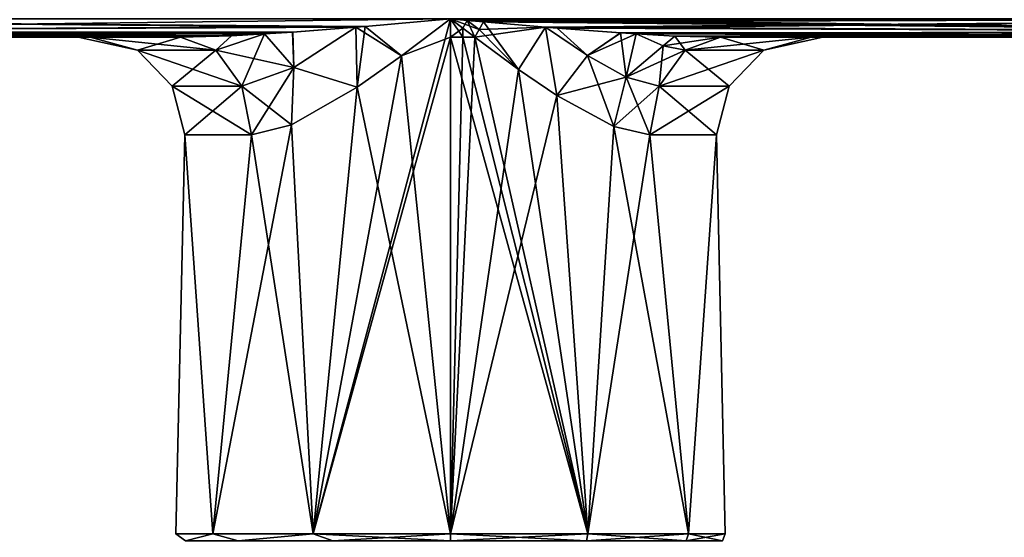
# Model space of a CAD drawing. Header units: metres. Extents: x -106 to 106, y -96 to 74.
# Tile 7 of 13: x -35 to 45, y -55 to -13. Entities that reach past the tile are written whole.
import ezdxf

# ---------------------------------------------------------------- set-up
doc = ezdxf.new("R2010")
doc.units = ezdxf.units.M
doc.layers.add('solid_21522310', color=7, linetype='CONTINUOUS')

msp = doc.modelspace()

# ---------------------------------------------------------------- linework, layer by layer
at = {"layer": 'solid_21522310'}
for points in [[(-6.992283, -13.106965, -22.371712), (-88, -12.5, -22.5), (0, -12.5, -22.5)], [(-7.76671, -13.17155, -22.341276), (-88, -13.56066, -22.060659), (-88, -12.5, -22.5)], [(-6.992283, -13.106965, -22.371712), (-7.76671, -13.17155, -22.341276), (-88, -12.5, -22.5)], [(-88, -13.56066, 22.060659), (-0.000092, -12.5, 22.5), (-44.000042, -12.5, 22.5)], [(-7.001282, -13.107721, 22.371376), (-0.000092, -12.5, 22.5), (-88, -13.56066, 22.060659)], [(-11.25, -54.700001, -19.485571), (0, -12.5, -22.5), (0, -14, -22.5)], [(-11.25, -54.700001, -19.485571), (-4.029196, -15.520307, -22.136295), (0, -12.5, -22.5)], [(-7.001282, -13.107721, 22.371376), (-4.028288, -15.519638, 22.136461), (-0.000092, -12.5, 22.5)], [(-6.992283, -13.106965, -22.371712), (0, -12.5, -22.5), (-4.029196, -15.520307, -22.136295)], [(0, -14, 22.5), (-0.000092, -12.5, 22.5), (-4.028288, -15.519638, 22.136461)], [(1.354612, -12.619288, 22.495249), (43.999958, -12.5, 22.5), (-0.000092, -12.5, 22.5)], [(1.987027, -14, 22.412088), (-0.000092, -12.5, 22.5), (0.997031, -13.253992, 22.4779)], [(0.994485, -14, 22.478012), (0.997031, -13.253992, 22.4779), (-0.000092, -12.5, 22.5)], [(2.338818, -13.365815, 22.4139), (-0.000092, -12.5, 22.5), (1.987027, -14, 22.412088)], [(0, -14, 22.5), (0.994485, -14, 22.478012), (-0.000092, -12.5, 22.5)], [(2.338818, -13.365815, 22.4139), (1.354612, -12.619288, 22.495249), (-0.000092, -12.5, 22.5)], [(88, -13.56066, -22.060659), (0, -12.5, -22.5), (88, -12.5, -22.5)], [(0.996819, -13.253718, -22.477907), (0, -14, -22.5), (0, -12.5, -22.5)], [(1.349297, -12.618837, -22.495285), (0.996819, -13.253718, -22.477907), (0, -12.5, -22.5)], [(1.349297, -12.618837, -22.495285), (0, -12.5, -22.5), (88, -13.56066, -22.060659)], [(1.349297, -12.618837, -22.495285), (1.987027, -14, -22.412088), (0.996819, -13.253718, -22.477907)], [(2.338818, -13.365815, -22.4139), (1.987027, -14, -22.412088), (1.349297, -12.618837, -22.495285)], [(1.349297, -12.618837, -22.495285), (88, -13.56066, -22.060659), (2.693525, -12.736842, -22.481184)], [(2.338818, -13.365815, -22.4139), (1.349297, -12.618837, -22.495285), (2.693525, -12.736842, -22.481184)], [(1.354612, -12.619288, 22.495249), (88, -12.5, 22.5), (43.999958, -12.5, 22.5)], [(1.354612, -12.619288, 22.495249), (2.693525, -12.736842, 22.481184), (88, -12.5, 22.5)], [(2.338818, -13.365815, 22.4139), (2.693525, -12.736842, 22.481184), (1.354612, -12.619288, 22.495249)], [(2.338818, -13.365815, 22.4139), (5.56352, -16.634985, 21.801313), (2.693525, -12.736842, 22.481184)], [(2.338818, -13.365815, -22.4139), (2.693525, -12.736842, -22.481184), (7.776682, -13.172498, -22.340801)], [(7.776283, -13.172468, 22.340816), (88, -12.5, 22.5), (2.693525, -12.736842, 22.481184)], [(7.776283, -13.172468, 22.340816), (2.693525, -12.736842, 22.481184), (5.56352, -16.634985, 21.801313)], [(88, -13.56066, -22.060659), (7.776682, -13.172498, -22.340801), (2.693525, -12.736842, -22.481184)], [(7.776283, -13.172468, 22.340816), (8.72747, -13.250866, 22.298538), (88, -12.5, 22.5)], [(8.72747, -13.250866, 22.298538), (88, -13.56066, 22.060659), (88, -12.5, 22.5)], [(-7.766548, -13.171538, 22.341282), (-7.001282, -13.107721, 22.371376), (-88, -13.56066, 22.060659)], [(-12.940116, -13.576005, 22.04509), (-7.766548, -13.171538, 22.341282), (-88, -13.56066, 22.060659)], [(-7.76671, -13.17155, -22.341276), (-12.928701, -13.575187, -22.045933), (-88, -13.56066, -22.060659)], [(-88, -13.56066, -22.060659), (-22.118996, -14, -21), (-88, -14, -21)], [(-17.940979, -13.8838, -21.578878), (-22.118996, -14, -21), (-88, -13.56066, -22.060659)], [(-12.940116, -13.576005, 22.04509), (-88, -13.56066, 22.060659), (-88, -14, 21)], [(-15.233077, -13.731451, -21.856462), (-17.940979, -13.8838, -21.578878), (-88, -13.56066, -22.060659)], [(-12.928701, -13.575187, -22.045933), (-15.233077, -13.731451, -21.856462), (-88, -13.56066, -22.060659)], [(-15.233516, -13.731478, 21.856424), (-12.940116, -13.576005, 22.04509), (-88, -14, 21)], [(-12.841349, -16.483007, 19.811131), (-12.940116, -13.576005, 22.04509), (-15.233516, -13.731478, 21.856424)], [(-12.841093, -16.482868, -19.811295), (-15.233077, -13.731451, -21.856462), (-12.928701, -13.575187, -22.045933)], [(-12.841349, -16.483007, 19.811131), (-7.766548, -13.171538, 22.341282), (-12.940116, -13.576005, 22.04509)], [(-12.841093, -16.482868, -19.811295), (-12.928701, -13.575187, -22.045933), (-7.76671, -13.17155, -22.341276)], [(-12.841349, -16.483007, 19.811131), (-7.654791, -18.090719, 21.157839), (-7.766548, -13.171538, 22.341282)], [(-12.841093, -16.482868, -19.811295), (-7.76671, -13.17155, -22.341276), (-7.655923, -18.091475, -21.157431)], [(-6.992283, -13.106965, -22.371712), (-7.655923, -18.091475, -21.157431), (-7.76671, -13.17155, -22.341276)], [(-7.766548, -13.171538, 22.341282), (-4.028288, -15.519638, 22.136461), (-7.001282, -13.107721, 22.371376)], [(-7.766548, -13.171538, 22.341282), (-7.654791, -18.090719, 21.157839), (-4.028288, -15.519638, 22.136461)], [(-6.992283, -13.106965, -22.371712), (-4.029196, -15.520307, -22.136295), (-7.655923, -18.091475, -21.157431)], [(0.996819, -13.253718, -22.477907), (0.994485, -14, -22.478012), (0, -14, -22.5)], [(0.996819, -13.253718, -22.477907), (1.987027, -14, -22.412088), (0.994485, -14, -22.478012)], [(0.994485, -14, 22.478012), (1.987027, -14, 22.412088), (0.997031, -13.253992, 22.4779)], [(7.776682, -13.172498, -22.340801), (5.56286, -16.634516, -21.801481), (1.987027, -14, -22.412088)], [(2.338818, -13.365815, -22.4139), (7.776682, -13.172498, -22.340801), (1.987027, -14, -22.412088)], [(2.338818, -13.365815, 22.4139), (1.987027, -14, 22.412088), (5.56352, -16.634985, 21.801313)], [(7.776682, -13.172498, -22.340801), (8.700171, -18.78071, -20.749868), (5.56286, -16.634516, -21.801481)], [(7.776283, -13.172468, 22.340816), (5.56352, -16.634985, 21.801313), (8.70108, -18.7813, 20.749487)], [(11.204947, -15.506324, 20.795731), (7.776283, -13.172468, 22.340816), (8.70108, -18.7813, 20.749487)], [(11.204947, -15.506324, 20.795731), (8.72747, -13.250866, 22.298538), (7.776283, -13.172468, 22.340816)], [(11.205061, -15.506393, -20.79567), (8.700171, -18.78071, -20.749868), (7.776682, -13.172498, -22.340801)], [(88, -13.56066, -22.060659), (8.732493, -13.251275, -22.298302), (7.776682, -13.172498, -22.340801)], [(11.205061, -15.506393, -20.79567), (7.776682, -13.172498, -22.340801), (8.732493, -13.251275, -22.298302)], [(8.72747, -13.250866, 22.298538), (13.92444, -13.645117, 21.968868), (88, -13.56066, 22.060659)], [(11.204947, -15.506324, 20.795731), (13.92444, -13.645117, 21.968868), (8.72747, -13.250866, 22.298538)], [(88, -13.56066, -22.060659), (13.93107, -13.645575, -21.968327), (8.732493, -13.251275, -22.298302)], [(11.205061, -15.506393, -20.79567), (8.732493, -13.251275, -22.298302), (13.93107, -13.645575, -21.968327)], [(14.386309, -17.269747, 18.700274), (13.92444, -13.645117, 21.968868), (11.204947, -15.506324, 20.795731)], [(11.205061, -15.506393, -20.79567), (13.93107, -13.645575, -21.968327), (15.206705, -13.72976, -21.858889)], [(13.92444, -13.645117, 21.968868), (15.206468, -13.729743, 21.858913), (88, -13.56066, 22.060659)], [(14.386309, -17.269747, 18.700274), (15.206468, -13.729743, 21.858913), (13.92444, -13.645117, 21.968868)], [(88, -13.56066, -22.060659), (88, -14, -21), (13.93107, -13.645575, -21.968327)], [(88, -14, -21), (15.206705, -13.72976, -21.858889), (13.93107, -13.645575, -21.968327)], [(15.206468, -13.729743, 21.858913), (18.36698, -13.903542, 21.529219), (88, -13.56066, 22.060659)], [(18.36698, -13.903542, 21.529219), (22.118996, -14, 21), (88, -13.56066, 22.060659)], [(22.118996, -14, 21), (88, -14, 21), (88, -13.56066, 22.060659)], [(-17.94994, -13.884243, 21.577816), (-15.233516, -13.731478, 21.856424), (-88, -14, 21)], [(-17.94994, -13.884243, 21.577816), (-88, -14, 21), (-22.118996, -14, 21)], [(-88, -14, 21), (-88, -14, -21), (-22.118996, -14, -21)], [(-29.525446, -14, -7.648342), (-88, -14, 21), (-22.118996, -14, -21)], [(-29.525436, -14, 7.64838), (-22.118996, -14, 21), (-88, -14, 21)], [(-30.5, -14, 0.00002), (-29.525436, -14, 7.64838), (-88, -14, 21)], [(-29.525446, -14, -7.648342), (-30.5, -14, 0.00002), (-88, -14, 21)], [(-25.658907, -15.069704, 6.637976), (-29.525436, -14, 7.64838), (-30.5, -14, 0.00002)], [(-25.658903, -15.069705, -6.637986), (-30.5, -14, 0.00002), (-29.525446, -14, -7.648342)], [(-25.658907, -15.069704, 6.637976), (-30.5, -14, 0.00002), (-25.658903, -15.069705, -6.637986)], [(-25.658903, -15.069705, -6.637986), (-29.525446, -14, -7.648342), (-22.118996, -14, -21)], [(-19.220781, -15.069704, 18.248392), (-22.118996, -14, 21), (-29.525436, -14, 7.64838)], [(-19.220781, -15.069704, 18.248392), (-29.525436, -14, 7.64838), (-25.658907, -15.069704, 6.637976)], [(-25.658903, -15.069705, -6.637986), (-22.118996, -14, -21), (-19.220774, -15.069705, -18.248398)], [(-17.94994, -13.884243, 21.577816), (-22.118996, -14, 21), (-15.233516, -13.731478, 21.856424)], [(-19.220781, -15.069704, 18.248392), (-15.233516, -13.731478, 21.856424), (-22.118996, -14, 21)], [(-19.220774, -15.069705, -18.248398), (-22.118996, -14, -21), (-17.940979, -13.8838, -21.578878)], [(-12.841349, -16.483007, 19.811131), (-15.233516, -13.731478, 21.856424), (-19.220781, -15.069704, 18.248392)], [(-19.220774, -15.069705, -18.248398), (-17.940979, -13.8838, -21.578878), (-15.233077, -13.731451, -21.856462)], [(-19.220774, -15.069705, -18.248398), (-15.233077, -13.731451, -21.856462), (-17.09457, -18.000006, -16.229759)], [(-12.841093, -16.482868, -19.811295), (-17.09457, -18.000006, -16.229759), (-15.233077, -13.731451, -21.856462)], [(-11.25, -54.700001, -19.485571), (0, -14, -22.5), (0, -54.700001, -22.5)], [(0, -54.700001, 22.5), (0, -14, 22.5), (-4.028288, -15.519638, 22.136461)], [(0.994485, -14, -22.478012), (0, -54.700001, -22.5), (0, -14, -22.5)], [(1.987027, -14, -22.412088), (0, -54.700001, -22.5), (0.994485, -14, -22.478012)], [(5.56286, -16.634516, -21.801481), (0, -54.700001, -22.5), (1.987027, -14, -22.412088)], [(11.25, -54.700001, 19.485571), (0.994485, -14, 22.478012), (0, -14, 22.5)], [(11.25, -54.700001, 19.485571), (0, -14, 22.5), (0, -54.700001, 22.5)], [(11.25, -54.700001, 19.485571), (1.987027, -14, 22.412088), (0.994485, -14, 22.478012)], [(11.25, -54.700001, 19.485571), (5.56352, -16.634985, 21.801313), (1.987027, -14, 22.412088)], [(11.205061, -15.506393, -20.79567), (15.206705, -13.72976, -21.858889), (14.386483, -17.269825, -18.70014)], [(17.398283, -14.706914, 20.044153), (15.206468, -13.729743, 21.858913), (14.386309, -17.269747, 18.700274)], [(17.398413, -14.706954, -20.044039), (14.386483, -17.269825, -18.70014), (15.206705, -13.72976, -21.858889)], [(17.398283, -14.706914, 20.044153), (18.36698, -13.903542, 21.529219), (15.206468, -13.729743, 21.858913)], [(88, -14, -21), (18.371819, -13.903753, -21.528656), (15.206705, -13.72976, -21.858889)], [(17.398413, -14.706954, -20.044039), (15.206705, -13.72976, -21.858889), (18.371819, -13.903753, -21.528656)], [(17.398283, -14.706914, 20.044153), (19.220774, -15.069705, 18.248398), (18.36698, -13.903542, 21.529219)], [(17.398413, -14.706954, -20.044039), (18.371819, -13.903753, -21.528656), (22.118996, -14, -21)], [(17.398413, -14.706954, -20.044039), (22.118996, -14, -21), (19.220776, -15.069704, -18.248398)], [(19.220774, -15.069705, 18.248398), (22.118996, -14, 21), (18.36698, -13.903542, 21.529219)], [(88, -14, -21), (22.118996, -14, -21), (18.371819, -13.903753, -21.528656)], [(25.658905, -15.069705, 6.637983), (22.118996, -14, 21), (19.220774, -15.069705, 18.248398)], [(29.52544, -14, -7.648366), (19.220776, -15.069704, -18.248398), (22.118996, -14, -21)], [(29.52544, -14, -7.648366), (25.658905, -15.069704, -6.637982), (19.220776, -15.069704, -18.248398)], [(29.52544, -14, -7.648366), (22.118996, -14, -21), (88, -14, -21)], [(22.118996, -14, 21), (88, -14, -21), (88, -14, 21)], [(29.52544, -14, 7.648365), (88, -14, -21), (22.118996, -14, 21)], [(29.52544, -14, 7.648365), (22.118996, -14, 21), (25.658905, -15.069705, 6.637983)], [(30.5, -14, -0.000001), (25.658905, -15.069705, 6.637983), (25.658905, -15.069704, -6.637982)], [(30.5, -14, -0.000001), (29.52544, -14, 7.648365), (25.658905, -15.069705, 6.637983)], [(29.52544, -14, -7.648366), (30.5, -14, -0.000001), (25.658905, -15.069704, -6.637982)], [(30.5, -14, -0.000001), (88, -14, -21), (29.52544, -14, 7.648365)], [(29.52544, -14, -7.648366), (88, -14, -21), (30.5, -14, -0.000001)], [(-25.658907, -15.069704, 6.637976), (-22.820518, -18.000004, 5.903683), (-17.09458, -18.000002, 16.229753)], [(-25.658907, -15.069704, 6.637976), (-25.658903, -15.069705, -6.637986), (-22.820518, -18.000004, 5.903683)], [(-19.220781, -15.069704, 18.248392), (-25.658907, -15.069704, 6.637976), (-17.09458, -18.000002, 16.229753)], [(-25.658903, -15.069705, -6.637986), (-22.820515, -18.000004, -5.903692), (-22.820518, -18.000004, 5.903683)], [(-25.658903, -15.069705, -6.637986), (-19.220774, -15.069705, -18.248398), (-22.820515, -18.000004, -5.903692)], [(-19.220774, -15.069705, -18.248398), (-17.09457, -18.000006, -16.229759), (-22.820515, -18.000004, -5.903692)], [(-12.841349, -16.483007, 19.811131), (-19.220781, -15.069704, 18.248392), (-17.09458, -18.000002, 16.229753)], [(17.398283, -14.706914, 20.044153), (14.386309, -17.269747, 18.700274), (17.094572, -18.000004, 16.229759)], [(17.398413, -14.706954, -20.044039), (19.220776, -15.069704, -18.248398), (14.386483, -17.269825, -18.70014)], [(14.386483, -17.269825, -18.70014), (19.220776, -15.069704, -18.248398), (17.094572, -18.000004, -16.229759)], [(17.398283, -14.706914, 20.044153), (17.094572, -18.000004, 16.229759), (19.220774, -15.069705, 18.248398)], [(25.658905, -15.069704, -6.637982), (22.820517, -18.000004, -5.903688), (17.094572, -18.000004, -16.229759)], [(19.220776, -15.069704, -18.248398), (25.658905, -15.069704, -6.637982), (17.094572, -18.000004, -16.229759)], [(19.220774, -15.069705, 18.248398), (17.094572, -18.000004, 16.229759), (22.820517, -18.000004, 5.903689)], [(25.658905, -15.069705, 6.637983), (19.220774, -15.069705, 18.248398), (22.820517, -18.000004, 5.903689)], [(25.658905, -15.069704, -6.637982), (25.658905, -15.069705, 6.637983), (22.820517, -18.000004, -5.903688)], [(25.658905, -15.069705, 6.637983), (22.820517, -18.000004, 5.903689), (22.820517, -18.000004, -5.903688)], [(-11.25, -54.700001, -19.485571), (-7.655923, -18.091475, -21.157431), (-4.029196, -15.520307, -22.136295)], [(0, -54.700001, 22.5), (-4.028288, -15.519638, 22.136461), (-7.654791, -18.090719, 21.157839)], [(11.205061, -15.506393, -20.79567), (14.386483, -17.269825, -18.70014), (8.700171, -18.78071, -20.749868)], [(11.204947, -15.506324, 20.795731), (8.70108, -18.7813, 20.749487), (13.369117, -21.318993, 18.097424)], [(14.386309, -17.269747, 18.700274), (11.204947, -15.506324, 20.795731), (13.369117, -21.318993, 18.097424)], [(-12.841349, -16.483007, 19.811131), (-17.09458, -18.000002, 16.229753), (-13.037588, -21.181337, 18.337702)], [(-12.841093, -16.482868, -19.811295), (-16.317293, -22, -15.491803), (-17.09457, -18.000006, -16.229759)], [(-12.841093, -16.482868, -19.811295), (-13.038852, -21.181847, -18.336803), (-16.317293, -22, -15.491803)], [(-12.841093, -16.482868, -19.811295), (-7.655923, -18.091475, -21.157431), (-13.038852, -21.181847, -18.336803)], [(-12.841349, -16.483007, 19.811131), (-13.037588, -21.181337, 18.337702), (-7.654791, -18.090719, 21.157839)], [(5.56286, -16.634516, -21.801481), (8.700171, -18.78071, -20.749868), (0, -54.700001, -22.5)], [(11.25, -54.700001, 19.485571), (8.70108, -18.7813, 20.749487), (5.56352, -16.634985, 21.801313)], [(14.386483, -17.269825, -18.70014), (13.368475, -21.318727, -18.097897), (8.700171, -18.78071, -20.749868)], [(14.386483, -17.269825, -18.70014), (17.094572, -18.000004, -16.229759), (13.368475, -21.318727, -18.097897)], [(14.386309, -17.269747, 18.700274), (13.369117, -21.318993, 18.097424), (16.317293, -22, 15.491803)], [(14.386309, -17.269747, 18.700274), (16.317293, -22, 15.491803), (17.094572, -18.000004, 16.229759)], [(-17.09458, -18.000002, 16.229753), (-22.820518, -18.000004, 5.903683), (-16.317293, -22, 15.491803)], [(-22.820518, -18.000004, 5.903683), (-21.782881, -22, 5.635252), (-16.317293, -22, 15.491803)], [(-22.820518, -18.000004, 5.903683), (-22.820515, -18.000004, -5.903692), (-21.782881, -22, 5.635252)], [(-22.820515, -18.000004, -5.903692), (-21.782881, -22, -5.635252), (-21.782881, -22, 5.635252)], [(-22.820515, -18.000004, -5.903692), (-17.09457, -18.000006, -16.229759), (-21.782881, -22, -5.635252)], [(-17.09457, -18.000006, -16.229759), (-16.317293, -22, -15.491803), (-21.782881, -22, -5.635252)], [(-17.09458, -18.000002, 16.229753), (-16.317293, -22, 15.491803), (-13.037588, -21.181337, 18.337702)], [(-11.25, -54.700001, -19.485571), (-13.038852, -21.181847, -18.336803), (-7.655923, -18.091475, -21.157431)], [(-11.25, -54.700001, 19.485571), (-7.654791, -18.090719, 21.157839), (-13.037588, -21.181337, 18.337702)], [(-11.25, -54.700001, 19.485571), (0, -54.700001, 22.5), (-7.654791, -18.090719, 21.157839)], [(17.094572, -18.000004, -16.229759), (16.317293, -22, -15.491803), (13.368475, -21.318727, -18.097897)], [(17.094572, -18.000004, 16.229759), (16.317293, -22, 15.491803), (21.782881, -22, 5.635252)], [(22.820517, -18.000004, -5.903688), (21.782881, -22, -5.635252), (16.317293, -22, -15.491803)], [(17.094572, -18.000004, -16.229759), (22.820517, -18.000004, -5.903688), (16.317293, -22, -15.491803)], [(22.820517, -18.000004, 5.903689), (17.094572, -18.000004, 16.229759), (21.782881, -22, 5.635252)], [(22.820517, -18.000004, 5.903689), (21.782881, -22, 5.635252), (21.782881, -22, -5.635252)], [(22.820517, -18.000004, -5.903688), (22.820517, -18.000004, 5.903689), (21.782881, -22, -5.635252)], [(11.25, -54.700001, -19.485571), (0, -54.700001, -22.5), (8.700171, -18.78071, -20.749868)], [(11.25, -54.700001, -19.485571), (8.700171, -18.78071, -20.749868), (13.368475, -21.318727, -18.097897)], [(11.25, -54.700001, 19.485571), (13.369117, -21.318993, 18.097424), (8.70108, -18.7813, 20.749487)], [(-19.485571, -54.700001, -11.25), (-16.317293, -22, -15.491803), (-13.038852, -21.181847, -18.336803)], [(-11.25, -54.700001, -19.485571), (-19.485571, -54.700001, -11.25), (-13.038852, -21.181847, -18.336803)], [(-11.25, -54.700001, 19.485571), (-13.037588, -21.181337, 18.337702), (-16.317293, -22, 15.491803)], [(11.25, -54.700001, -19.485571), (13.368475, -21.318727, -18.097897), (16.317293, -22, -15.491803)], [(11.25, -54.700001, 19.485571), (19.485571, -54.700001, 11.25), (13.369117, -21.318993, 18.097424)], [(19.485571, -54.700001, 11.25), (16.317293, -22, 15.491803), (13.369117, -21.318993, 18.097424)], [(-22.5, -54.700001), (-21.782881, -22, 5.635252), (-21.782881, -22, -5.635252)], [(-19.485571, -54.700001, -11.25), (-22.5, -54.700001), (-21.782881, -22, -5.635252)], [(-22.5, -54.700001), (-19.485571, -54.700001, 11.25), (-21.782881, -22, 5.635252)], [(-19.485571, -54.700001, -11.25), (-21.782881, -22, -5.635252), (-16.317293, -22, -15.491803)], [(-19.485571, -54.700001, 11.25), (-16.317293, -22, 15.491803), (-21.782881, -22, 5.635252)], [(-19.485571, -54.700001, 11.25), (-11.25, -54.700001, 19.485571), (-16.317293, -22, 15.491803)], [(19.485571, -54.700001, -11.25), (11.25, -54.700001, -19.485571), (16.317293, -22, -15.491803)], [(19.485571, -54.700001, 11.25), (21.782881, -22, 5.635252), (16.317293, -22, 15.491803)], [(19.485571, -54.700001, -11.25), (16.317293, -22, -15.491803), (21.782881, -22, -5.635252)], [(19.485571, -54.700001, 11.25), (22.5, -54.700001, 0), (21.782881, -22, 5.635252)], [(22.5, -54.700001, 0), (19.485571, -54.700001, -11.25), (21.782881, -22, -5.635252)], [(22.5, -54.700001, 0), (21.782881, -22, -5.635252), (21.782881, -22, 5.635252)], [(-21.707438, -55.265686, 4.954581), (-19.485571, -54.700001, 11.25), (-22.5, -54.700001)], [(-21.707438, -55.265686, -4.954581), (-22.5, -54.700001), (-19.485571, -54.700001, -11.25)], [(-21.707438, -55.265686, 4.954581), (-22.5, -54.700001), (-21.707438, -55.265686, -4.954581)], [(-17.408014, -55.265686, 13.882428), (-19.485571, -54.700001, 11.25), (-21.707438, -55.265686, 4.954581)], [(-21.707438, -55.265686, -4.954581), (-19.485571, -54.700001, -11.25), (-17.408014, -55.265686, -13.882428)], [(-17.408014, -55.265686, 13.882428), (-11.25, -54.700001, 19.485571), (-19.485571, -54.700001, 11.25)], [(-17.408014, -55.265686, -13.882428), (-19.485571, -54.700001, -11.25), (-11.25, -54.700001, -19.485571)], [(-9.660719, -55.265686, 20.06069), (-11.25, -54.700001, 19.485571), (-17.408014, -55.265686, 13.882428)], [(-17.408014, -55.265686, -13.882428), (-11.25, -54.700001, -19.485571), (-9.660719, -55.265686, -20.06069)], [(-9.660719, -55.265686, -20.06069), (-11.25, -54.700001, -19.485571), (0, -54.700001, -22.5)], [(0, -55.265686, 22.265686), (0, -54.700001, 22.5), (-11.25, -54.700001, 19.485571)], [(-9.660719, -55.265686, 20.06069), (0, -55.265686, 22.265686), (-11.25, -54.700001, 19.485571)], [(-9.660719, -55.265686, -20.06069), (0, -54.700001, -22.5), (0, -55.265686, -22.265686)], [(0, -55.265686, -22.265686), (0, -54.700001, -22.5), (11.25, -54.700001, -19.485571)], [(11.132843, -55.265686, 19.28265), (11.25, -54.700001, 19.485571), (0, -54.700001, 22.5)], [(11.132843, -55.265686, 19.28265), (0, -54.700001, 22.5), (0, -55.265686, 22.265686)], [(0, -55.265686, -22.265686), (11.25, -54.700001, -19.485571), (11.132843, -55.265686, -19.28265)], [(11.132843, -55.265686, -19.28265), (11.25, -54.700001, -19.485571), (19.485571, -54.700001, -11.25)], [(11.132843, -55.265686, -19.28265), (19.485571, -54.700001, -11.25), (19.28265, -55.265686, -11.132843)], [(19.28265, -55.265686, 11.132843), (11.25, -54.700001, 19.485571), (11.132843, -55.265686, 19.28265)], [(19.28265, -55.265686, 11.132843), (19.485571, -54.700001, 11.25), (11.25, -54.700001, 19.485571)], [(19.28265, -55.265686, -11.132843), (19.485571, -54.700001, -11.25), (22.5, -54.700001, 0)], [(19.28265, -55.265686, -11.132843), (22.5, -54.700001, 0), (22.265686, -55.265686, 0)], [(22.265686, -55.265686, 0), (19.485571, -54.700001, 11.25), (19.28265, -55.265686, 11.132843)], [(22.265686, -55.265686, 0), (22.5, -54.700001, 0), (19.485571, -54.700001, 11.25)]]:
    msp.add_3dface(points, dxfattribs=at)

doc.saveas('drawing.dxf')
